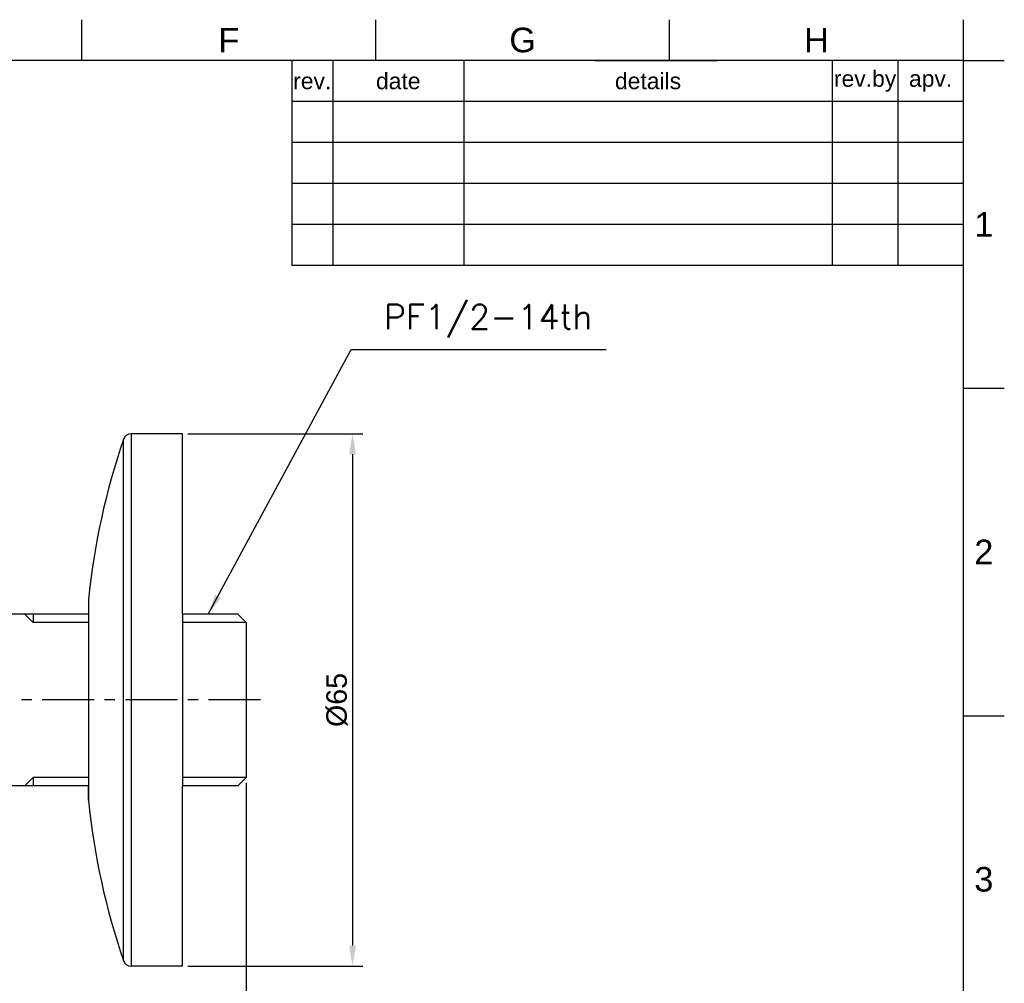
# Model space of a CAD drawing. Header units: millimetres. Extents: x 2448 to 4464, y 361 to 864.
# Tile 4 of 6: x 2625 to 2745, y 656 to 774. Entities that reach past the tile are written whole.
import ezdxf

# ---------------------------------------------------------------- set-up
doc = ezdxf.new("R2010")
doc.units = ezdxf.units.MM
doc.header["$LTSCALE"] = 0.1
doc.linetypes.add('CENTERX2', pattern=[101.6, 63.5, -12.7, 12.7, -12.7])
for name, color, linetype in [('CENTER', 1, 'CENTERX2'), ('DIM', 3, 'Continuous'), ('FORM', 7, 'Continuous'), ('TEXT', 2, 'Continuous')]:
    doc.layers.add(name, color=color, linetype=linetype)
doc.styles.add('CADSG', font='romans.shx', dxfattribs={"bigfont": 'whgtxt.shx'})
doc.styles.get("Standard").update_dxf_attribs({"font": 'arial_0.ttf'})
doc.dimstyles.new('ISO-25', dxfattribs={"dimtxt": 2.5, "dimasz": 2.5, "dimexe": 1.25, "dimexo": 0.625, "dimtad": 1, "dimtxsty": 'Standard', "dimcen": 2.5, "dimadec": 0, "dimazin": 0, "dimtfac": 1, "dimtmove": 0, "dimatfit": 3, "dimfxl": 1, "dimarcsym": 0})

# ---------------------------------------------------------------- blocks, each defined once
blk = doc.blocks.new('*D106')
at = {"layer": 'Defpoints', "color": 0, "transparency": 16777216}
for p in [(2652.26, 680.94), (2544.76, 660.6), (2652.26, 609.53)]:
    blk.add_point(p, dxfattribs=at)
at = {"layer": 'DIM', "color": 0, "lineweight": -2, "transparency": 16777216}
for p, q in [((2652.26, 680.31), (2652.26, 608.28)), ((2544.76, 659.98), (2544.76, 608.28)), ((2547.26, 609.53), (2649.76, 609.53))]:
    blk.add_line(p, q, dxfattribs=at)
at = {"layer": 'DIM', "color": 0, "transparency": 16777216}
for points in [[(2547.26, 609.95), (2547.26, 609.11), (2544.76, 609.53)], [(2649.76, 609.95), (2649.76, 609.11), (2652.26, 609.53)]]:
    blk.add_solid(points, dxfattribs=at)
at = {"layer": 'DIM', "color": 0, "transparency": 16777216, "insert": (2598.51, 611.66), "char_height": 2.5, "attachment_point": 5}
blk.add_mtext('107,5', dxfattribs=at)
blk = doc.blocks.new('*D110')
at = {"layer": 'Defpoints', "color": 0, "transparency": 16777216}
for p in [(2656.1, 722.92), (2644.5, 657.92), (2665.25, 657.92)]:
    blk.add_point(p, dxfattribs=at)
at = {"layer": 'DIM', "color": 0, "lineweight": -2, "transparency": 16777216}
for p, q in [((2656.72, 722.92), (2666.5, 722.92)), ((2665.25, 720.42), (2665.25, 660.42)), ((2645.13, 657.92), (2666.5, 657.92))]:
    blk.add_line(p, q, dxfattribs=at)
at = {"layer": 'DIM', "color": 0, "transparency": 16777216}
for points in [[(2664.84, 720.42), (2665.67, 720.42), (2665.25, 722.92)], [(2664.84, 660.42), (2665.67, 660.42), (2665.25, 657.92)]]:
    blk.add_solid(points, dxfattribs=at)
at = {"layer": 'DIM', "color": 0, "transparency": 16777216, "insert": (2663.35, 690.42), "char_height": 2.5, "attachment_point": 5, "rotation": 90}
blk.add_mtext('%%C65', dxfattribs=at)
blk = doc.blocks.new('*D111')
at = {"layer": 'Defpoints', "color": 0, "transparency": 16777216}
for p in [(2644.5, 722.92), (2644.5, 657.92), (2665.25, 657.92)]:
    blk.add_point(p, dxfattribs=at)
at = {"layer": 'DIM', "color": 0, "lineweight": -2, "transparency": 16777216}
for p, q in [((2645.13, 722.92), (2666.5, 722.92)), ((2665.25, 720.42), (2665.25, 660.42)), ((2645.13, 657.92), (2666.5, 657.92))]:
    blk.add_line(p, q, dxfattribs=at)
at = {"layer": 'DIM', "color": 0, "transparency": 16777216}
for points in [[(2664.84, 720.42), (2665.67, 720.42), (2665.25, 722.92)], [(2664.84, 660.42), (2665.67, 660.42), (2665.25, 657.92)]]:
    blk.add_solid(points, dxfattribs=at)
at = {"layer": 'DIM', "color": 0, "transparency": 16777216, "insert": (2663.35, 690.42), "char_height": 2.5, "attachment_point": 5, "rotation": 90}
blk.add_mtext('%%C65', dxfattribs=at)

msp = doc.modelspace()

# ---------------------------------------------------------------- linework, layer by layer
for p, q in [((2657.837, 768.501), (2657.837, 743.501)), ((2657.837, 743.501), (2739.837, 743.501)), ((2644.502, 722.916), (2638.217, 722.916)), ((2638.217, 722.916), (2638.217, 657.916)), ((2644.502, 700.916), (2644.502, 722.916)), ((2637.269, 658.595), (2637.269, 722.236)), ((2633.002, 702.666), (2633.002, 700.916)), ((2633.002, 700.916), (2633.002, 679.916)), ((2644.502, 700.916), (2644.502, 679.916)), ((2633.002, 700.893), (2611.94, 700.893)), ((2626.259, 699.893), (2625.259, 700.893)), ((2626.259, 700.893), (2626.259, 699.893)), ((2633.002, 699.893), (2626.259, 699.893)), ((2651.259, 700.893), (2644.502, 700.893)), ((2652.259, 699.893), (2644.502, 699.893)), ((2652.259, 699.893), (2651.259, 700.893)), ((2652.259, 699.893), (2652.259, 680.938)), ((2626.259, 680.938), (2625.259, 679.938)), ((2626.259, 680.938), (2626.259, 679.938)), ((2633.002, 680.938), (2626.259, 680.938)), ((2652.259, 680.938), (2644.502, 680.938)), ((2652.259, 680.938), (2651.259, 679.938)), ((2633.002, 679.938), (2610.759, 679.938)), ((2633.002, 678.166), (2633.002, 679.916)), ((2633.002, 679.916), (2633.002, 678.166)), ((2651.259, 679.938), (2644.502, 679.938)), ((2644.502, 657.916), (2644.502, 679.916)), ((2644.502, 657.916), (2638.217, 657.916))]:
    msp.add_line(p, q)
for centre, radius, start, end in [((2638.217, 721.916), 1, 90, 161.3108), ((2722.524, 693.397), 90, 161.3108, 174.08891), ((2722.524, 687.434), 90, 185.91109, 198.6892), ((2638.217, 658.916), 1, 198.6892, 270)]:
    msp.add_arc(centre, radius, start, end)
at = {"layer": 'CENTER'}
msp.add_line((2654.03, 690.416), (2606.279, 690.416), dxfattribs=at)
at = {"layer": 'FORM'}
for p, q in [((2632.212, 768.501), (2632.212, 773.501)), ((2668.087, 768.501), (2668.087, 773.501)), ((2703.962, 768.501), (2703.962, 773.501)), ((2739.837, 768.501), (2739.837, 773.501)), ((2739.837, 768.501), (2452.837, 768.501)), ((2662.837, 768.501), (2662.837, 743.501)), ((2678.837, 768.501), (2678.837, 743.501)), ((2694.837, 768.501), (2709.837, 768.501)), ((2724.837, 768.501), (2709.837, 768.501)), ((2723.837, 768.501), (2723.837, 743.501)), ((2731.837, 768.501), (2731.837, 743.501)), ((2739.837, 568.501), (2739.837, 768.501)), ((2739.837, 768.501), (2744.837, 768.501)), ((2739.837, 763.501), (2657.837, 763.501)), ((2739.837, 758.501), (2657.837, 758.501)), ((2739.837, 753.501), (2657.837, 753.501)), ((2739.837, 748.501), (2657.837, 748.501)), ((2739.837, 728.501), (2744.837, 728.501)), ((2739.837, 688.501), (2744.837, 688.501))]:
    msp.add_line(p, q, dxfattribs=at)

# ---------------------------------------------------------------- texts
at = {"layer": 'DIM', "color": 2, "insert": (2669.074, 734.706), "char_height": 3, "attachment_point": 7, "style": 'CADSG'}
msp.add_mtext('PF1/2-14th', dxfattribs=at)
at = {"layer": 'FORM', "char_height": 3, "attachment_point": 5}
for s, width, insert in [('F', 5, (2650.15, 771.001)), ('G', 5, (2686.025, 771.001)), ('H', 5, (2721.9, 771.001)), ('1', 40, (2742.337, 748.501)), ('2', 40, (2742.337, 708.501)), ('3', 40, (2742.337, 668.501))]:
    msp.add_mtext_dynamic_manual_height_columns(s, width=width, gutter_width=12.5, heights=[0], dxfattribs=dict(at, insert=insert))
at = {"layer": 'TEXT', "char_height": 2, "attachment_point": 5}
for s, width, insert in [('date', 16, (2670.837, 766.001)), ('details', 45, (2701.337, 766.001)), ('rev.by', 8, (2727.837, 766.001)), ('rev.', 5, (2660.337, 766.001)), ('apv.', 8, (2735.837, 766.001))]:
    msp.add_mtext_dynamic_manual_height_columns(s, width=width, gutter_width=12.5, heights=[0], dxfattribs=dict(at, insert=insert))

# ---------------------------------------------------------------- dimensions: what is measured, and where the dimension line sits
at = {"layer": 'DIM'}
for p1, picture in [((2656.095, 722.916), '*D110'), ((2644.502, 722.916), '*D111')]:
    dim = msp.add_linear_dim(base=(2665.253, 657.916), p1=p1, p2=(2644.502, 657.916), angle=90, text='%%C<>', dimstyle='ISO-25', dxfattribs=at)
    dim.commit()
    dim.dimension.update_dxf_attribs({"geometry": picture, "text_midpoint": (2663.351, 690.416)})
dim = msp.add_linear_dim(base=(2652.259, 609.53), p1=(2544.759, 660.601), p2=(2652.259, 680.938), dimstyle='ISO-25', dxfattribs=at)
dim.commit()
dim.dimension.update_dxf_attribs({"geometry": '*D106', "text_midpoint": (2598.509, 611.658)})

# ---------------------------------------------------------------- leaders
at = {"layer": 'DIM', "annotation_type": 0, "has_hookline": 1, "hookline_direction": 0, "text_width": 27.143}
msp.add_leader([(2647.638, 700.887), (2665.074, 733.206), (2667.574, 733.206)], dimstyle='ISO-25', override={"dimgap": 1.5, "dimtad": 1}, dxfattribs=at)

doc.saveas('drawing.dxf')
